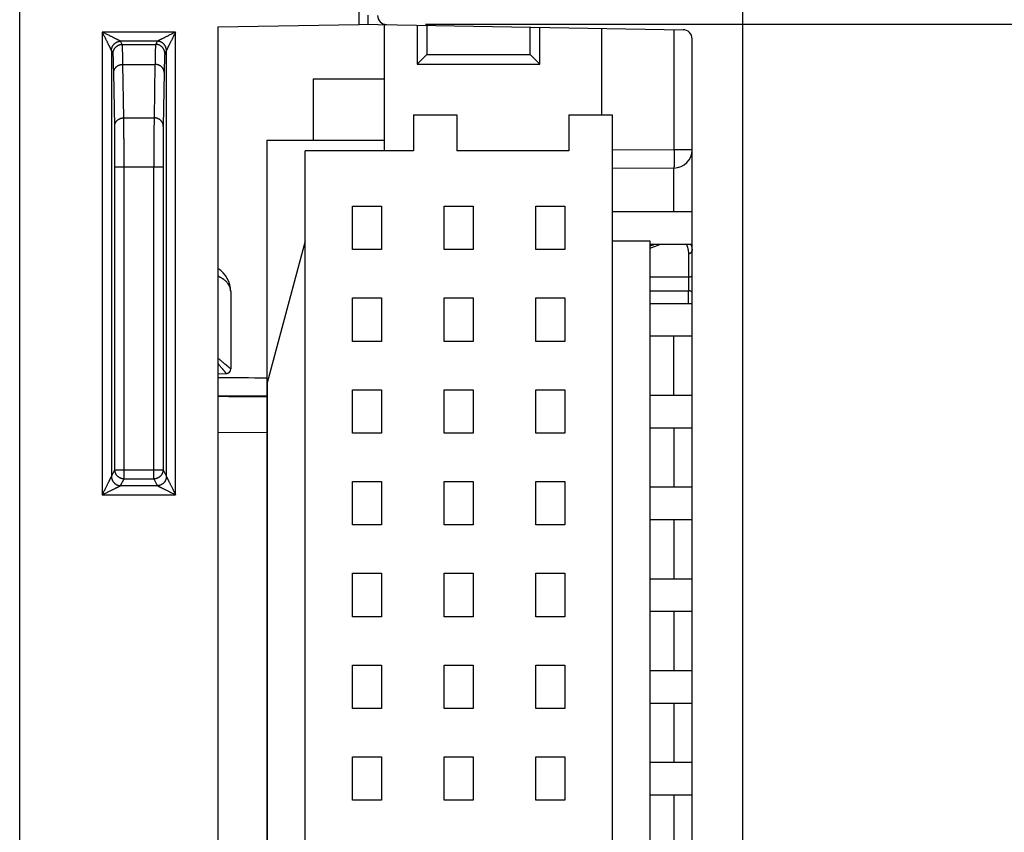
# Model space of a CAD drawing. Header units: inches. Extents: x 0 to 22, y 0 to 17.
# Tile 55 of 57: x 17.8 to 18.9, y 11.7 to 12.6. Entities that reach past the tile are written whole.
import ezdxf

# ---------------------------------------------------------------- set-up
doc = ezdxf.new("R2010")
doc.units = ezdxf.units.IN
doc.header["$LTSCALE"] = 1.21
doc.header["$MEASUREMENT"] = 0
doc.layers.get('0').update_dxf_attribs({"linetype": 'CONTINUOUS'})
doc.layers.add('DIMENSIONS', color=7, linetype='CONTINUOUS')
doc.styles.get("Standard").update_dxf_attribs({"font": 'txt', "width": 0.8})
doc.dimstyles.new('DIMSTYLE_1', dxfattribs={"dimtxt": 0.125, "dimasz": 0.18, "dimexe": 0.18, "dimexo": 0.0625, "dimgap": 0.09, "dimtad": 0, "dimtih": 1, "dimtoh": 1, "dimdec": 3, "dimzin": 4, "dimdsep": 46, "dimtxsty": 'STANDARD', "dimblk": '_FILLED', "dimblk1": '_FILLED', "dimblk2": '_FILLED', "dimcen": 0.09, "dimadec": 0, "dimazin": 0, "dimtp": 0.01, "dimtm": 0.01, "dimtfac": 1, "dimtdec": 3, "dimtofl": 0, "dimtmove": 0, "dimatfit": 3, "dimldrblk": '_FILLED', "dimfxl": 1, "dimtolj": 1, "dimtzin": 4, "dimarcsym": 0})

# ---------------------------------------------------------------- blocks, each defined once
blk = doc.blocks.new('_FILLED')
at = {"color": 0, "linetype": 'BYBLOCK'}
blk.add_solid([(0, 0), (-1, 0.1736), (-1, -0.1736)], dxfattribs=at)
blk = doc.blocks.new('*D8')
at = {"layer": 'DIMENSIONS', "color": 2, "linetype": 'CONTINUOUS'}
for p, q in [((18.2728, 12.6117), (19.4933, 12.6117)), ((19.3683, 12.6117), (19.3683, 10.9859)), ((19.3683, 9.0969), (19.3683, 10.7359)), ((18.2828, 9.0969), (19.4933, 9.0969))]:
    blk.add_line(p, q, dxfattribs=at)
at = {"layer": 'DIMENSIONS', "color": 2, "linetype": 'CONTINUOUS', "xscale": 0.18, "yscale": 0.18, "zscale": 0.18}
for p, rotation in [((19.3683, 12.6117), 90), ((19.3683, 9.0969), 270)]:
    blk.add_blockref('_FILLED', p, dxfattribs=dict(at, rotation=rotation))
at = {"layer": 'DIMENSIONS', "color": 2, "linetype": 'CONTINUOUS', "width": 0.8}
for s, p in [('[', (19.3308, 10.7984)), (']', (19.9308, 10.7984)), ('3.515', (18.7058, 10.7984)), ('89.28', (19.4308, 10.7984))]:
    blk.add_text(s, height=0.125, dxfattribs=at).set_placement(p)

msp = doc.modelspace()

# ---------------------------------------------------------------- linework, layer by layer
at = {"color": 7, "linetype": 'CONTINUOUS'}
for p, q in [((18.2003, 12.6116), (18.2003, 13.3646)), ((17.8303, 7.3839), (17.8303, 13.3286)), ((18.6183, 13.3281), (18.6183, 7.3844)), ((18.0463, 12.6089), (18.2003, 12.6116)), ((18.2003, 12.6119), (18.5534, 12.6058)), ((18.228, 12.4736), (18.228, 12.6114)), ((17.9203, 12.6032), (17.9203, 12.0989)), ((18.0002, 12.6032), (17.9203, 12.6032)), ((18.0002, 12.0989), (18.0002, 12.6032)), ((18.0463, 12.6089), (18.0463, 9.0996)), ((18.2635, 12.6108), (18.2635, 12.5681)), ((18.274, 12.6106), (18.274, 12.5786)), ((18.3868, 12.5786), (18.3868, 12.6087)), ((18.3973, 12.5681), (18.3973, 12.6085)), ((18.4643, 12.6073), (18.4643, 12.513)), ((18.5436, 12.475), (18.5436, 12.6059)), ((17.9421, 12.5897), (17.9403, 12.5932)), ((17.9802, 12.5932), (17.9403, 12.5932)), ((17.9802, 12.5932), (17.9785, 12.5897)), ((18.5633, 9.1127), (18.5633, 12.5958)), ((17.9303, 12.5832), (17.9303, 12.1189)), ((17.9321, 12.5798), (17.9303, 12.5832)), ((17.9421, 12.5897), (17.9785, 12.5897)), ((17.9902, 12.5832), (17.9885, 12.5798)), ((17.9902, 12.1189), (17.9902, 12.5832)), ((18.274, 12.5786), (18.2635, 12.5681)), ((18.274, 12.5786), (18.3868, 12.5786)), ((18.3973, 12.5681), (18.3868, 12.5786)), ((17.9338, 12.5008), (17.9328, 12.5591)), ((17.9438, 12.5097), (17.9428, 12.568)), ((17.9428, 12.568), (17.9777, 12.568)), ((17.9777, 12.568), (17.9767, 12.5097)), ((17.9877, 12.5591), (17.9867, 12.5008)), ((18.2635, 12.5681), (18.3973, 12.5681)), ((18.1503, 12.5523), (18.1503, 12.4854)), ((18.1503, 12.5523), (18.228, 12.5523)), ((18.2595, 12.513), (18.2595, 12.4736)), ((18.2595, 12.513), (18.3068, 12.513)), ((18.3068, 12.513), (18.3068, 12.4736)), ((18.4288, 12.513), (18.4288, 12.4736)), ((18.4288, 12.513), (18.4761, 12.513)), ((18.4761, 12.513), (18.4761, 9.1665)), ((18.0997, 12.4854), (18.0997, 9.1941)), ((18.0997, 12.4854), (18.228, 12.4854)), ((18.1414, 9.2059), (18.1414, 12.4736)), ((18.2595, 12.4736), (18.1414, 12.4736)), ((18.4288, 12.4736), (18.3068, 12.4736)), ((18.5436, 12.475), (18.4761, 12.4744)), ((18.5633, 12.475), (18.5436, 12.475)), ((17.934, 12.1263), (17.934, 12.4562)), ((17.934, 12.4562), (17.9865, 12.4562)), ((17.944, 12.1163), (17.944, 12.4562)), ((17.9765, 12.1163), (17.9765, 12.4562)), ((17.9865, 12.4562), (17.9865, 12.1263)), ((18.5434, 12.455), (18.4761, 12.4544)), ((18.193, 12.3661), (18.193, 12.4134)), ((18.193, 12.4134), (18.2245, 12.4134)), ((18.2245, 12.4134), (18.2245, 12.3661)), ((18.293, 12.3661), (18.293, 12.4134)), ((18.293, 12.4134), (18.3245, 12.4134)), ((18.3245, 12.4134), (18.3245, 12.3661)), ((18.393, 12.3661), (18.393, 12.4134)), ((18.393, 12.4134), (18.4245, 12.4134)), ((18.4245, 12.4134), (18.4245, 12.3661)), ((18.4761, 12.4075), (18.5633, 12.4075)), ((18.1414, 12.3752), (18.1001, 12.2209)), ((18.2245, 12.3661), (18.193, 12.3661)), ((18.3245, 12.3661), (18.293, 12.3661)), ((18.4245, 12.3661), (18.393, 12.3661)), ((18.5174, 12.3752), (18.4761, 12.3752)), ((18.5174, 9.3043), (18.5174, 12.3752)), ((18.5174, 12.372), (18.5633, 12.372)), ((18.5592, 12.3618), (18.5592, 12.3362)), ((18.5592, 12.3362), (18.5174, 12.3362)), ((18.5595, 12.3212), (18.5595, 12.3362)), ((18.0603, 12.3203), (18.0603, 12.2361)), ((18.193, 12.2661), (18.193, 12.3134)), ((18.193, 12.3134), (18.2245, 12.3134)), ((18.2245, 12.3134), (18.2245, 12.2661)), ((18.293, 12.2661), (18.293, 12.3134)), ((18.293, 12.3134), (18.3245, 12.3134)), ((18.3245, 12.3134), (18.3245, 12.2661)), ((18.393, 12.2661), (18.393, 12.3134)), ((18.393, 12.3134), (18.4245, 12.3134)), ((18.4245, 12.3134), (18.4245, 12.2661)), ((18.5174, 12.3212), (18.5592, 12.3212)), ((18.5592, 12.3075), (18.5592, 12.3212)), ((18.5174, 12.3075), (18.5633, 12.3075)), ((18.5174, 12.272), (18.5633, 12.272)), ((18.2245, 12.2661), (18.193, 12.2661)), ((18.3245, 12.2661), (18.293, 12.2661)), ((18.4245, 12.2661), (18.393, 12.2661)), ((18.0463, 12.2309), (18.0553, 12.2311)), ((18.1001, 12.2209), (18.1001, 9.4586)), ((18.0997, 12.2064), (18.0463, 12.2069)), ((18.193, 12.1661), (18.193, 12.2134)), ((18.193, 12.2134), (18.2245, 12.2134)), ((18.2245, 12.2134), (18.2245, 12.1661)), ((18.293, 12.1661), (18.293, 12.2134)), ((18.293, 12.2134), (18.3245, 12.2134)), ((18.3245, 12.2134), (18.3245, 12.1661)), ((18.393, 12.1661), (18.393, 12.2134)), ((18.393, 12.2134), (18.4245, 12.2134)), ((18.4245, 12.2134), (18.4245, 12.1661)), ((18.5174, 12.2075), (18.5633, 12.2075)), ((18.5174, 12.172), (18.5633, 12.172)), ((18.5436, 12.1075), (18.5436, 12.172)), ((18.0997, 12.1664), (18.0463, 12.1669)), ((18.2245, 12.1661), (18.193, 12.1661)), ((18.3245, 12.1661), (18.293, 12.1661)), ((18.4245, 12.1661), (18.393, 12.1661)), ((17.9303, 12.1189), (17.934, 12.1263)), ((17.934, 12.1263), (17.9865, 12.1263)), ((17.9865, 12.1263), (17.9902, 12.1189)), ((17.9403, 12.1089), (17.944, 12.1163)), ((17.9403, 12.1089), (17.9802, 12.1089)), ((17.944, 12.1163), (17.9765, 12.1163)), ((17.9765, 12.1163), (17.9802, 12.1089)), ((18.193, 12.0661), (18.193, 12.1134)), ((18.193, 12.1134), (18.2245, 12.1134)), ((18.2245, 12.1134), (18.2245, 12.0661)), ((18.293, 12.0661), (18.293, 12.1134)), ((18.293, 12.1134), (18.3245, 12.1134)), ((18.3245, 12.1134), (18.3245, 12.0661)), ((18.393, 12.0661), (18.393, 12.1134)), ((18.393, 12.1134), (18.4245, 12.1134)), ((18.4245, 12.1134), (18.4245, 12.0661)), ((18.5174, 12.1075), (18.5633, 12.1075)), ((17.9203, 12.0989), (18.0002, 12.0989)), ((18.2245, 12.0661), (18.193, 12.0661)), ((18.3245, 12.0661), (18.293, 12.0661)), ((18.4245, 12.0661), (18.393, 12.0661)), ((18.5174, 12.072), (18.5633, 12.072)), ((18.5436, 12.0075), (18.5436, 12.072)), ((18.193, 11.9661), (18.193, 12.0134)), ((18.193, 12.0134), (18.2245, 12.0134)), ((18.2245, 12.0134), (18.2245, 11.9661)), ((18.293, 11.9661), (18.293, 12.0134)), ((18.293, 12.0134), (18.3245, 12.0134)), ((18.3245, 12.0134), (18.3245, 11.9661)), ((18.393, 11.9661), (18.393, 12.0134)), ((18.393, 12.0134), (18.4245, 12.0134)), ((18.4245, 12.0134), (18.4245, 11.9661)), ((18.5174, 12.0075), (18.5633, 12.0075)), ((18.5174, 11.972), (18.5633, 11.972)), ((18.5436, 11.9075), (18.5436, 11.972)), ((18.2245, 11.9661), (18.193, 11.9661)), ((18.3245, 11.9661), (18.293, 11.9661)), ((18.4245, 11.9661), (18.393, 11.9661)), ((18.193, 11.8661), (18.193, 11.9134)), ((18.193, 11.9134), (18.2245, 11.9134)), ((18.2245, 11.9134), (18.2245, 11.8661)), ((18.293, 11.8661), (18.293, 11.9134)), ((18.293, 11.9134), (18.3245, 11.9134)), ((18.3245, 11.9134), (18.3245, 11.8661)), ((18.393, 11.8661), (18.393, 11.9134)), ((18.393, 11.9134), (18.4245, 11.9134)), ((18.4245, 11.9134), (18.4245, 11.8661)), ((18.5174, 11.9075), (18.5633, 11.9075)), ((18.5174, 11.872), (18.5633, 11.872)), ((18.5436, 11.8075), (18.5436, 11.872)), ((18.2245, 11.8661), (18.193, 11.8661)), ((18.3245, 11.8661), (18.293, 11.8661)), ((18.4245, 11.8661), (18.393, 11.8661)), ((18.193, 11.7661), (18.193, 11.8134)), ((18.193, 11.8134), (18.2245, 11.8134)), ((18.2245, 11.8134), (18.2245, 11.7661)), ((18.293, 11.7661), (18.293, 11.8134)), ((18.293, 11.8134), (18.3245, 11.8134)), ((18.3245, 11.8134), (18.3245, 11.7661)), ((18.393, 11.7661), (18.393, 11.8134)), ((18.393, 11.8134), (18.4245, 11.8134)), ((18.4245, 11.8134), (18.4245, 11.7661)), ((18.5174, 11.8075), (18.5633, 11.8075)), ((18.2245, 11.7661), (18.193, 11.7661)), ((18.3245, 11.7661), (18.293, 11.7661)), ((18.4245, 11.7661), (18.393, 11.7661)), ((18.5174, 11.772), (18.5633, 11.772)), ((18.5436, 11.7075), (18.5436, 11.772))]:
    msp.add_line(p, q, dxfattribs=at)
msp.add_lwpolyline([(18.0553, 12.2311), (18.0555, 12.2311), (18.0559, 12.2311), (18.0563, 12.2312), (18.0566, 12.2312), (18.057, 12.2314), (18.0573, 12.2315), (18.0576, 12.2317), (18.0579, 12.2318), (18.0582, 12.232), (18.0585, 12.2323), (18.0588, 12.2325)], dxfattribs=at)
for centre, radius, start, end in [((18.2303, 12.6214), 0.01, 180, 269), ((18.5533, 12.5958), 0.01, 0, 89), ((18.5433, 12.475), 0.02, 270.5, 360), ((18.0303, 12.3203), 0.03, 0, 57.7637), ((18.0553, 12.2361), 0.005, 271, 0.0421)]:
    msp.add_arc(centre, radius, start, end, dxfattribs=at)
for points, knots in [([(18.2103, 12.6117), (18.2103, 12.6117), (18.2103, 12.6118), (18.2102, 12.6118), (18.2102, 12.6119), (18.2102, 12.6121), (18.2102, 12.6122), (18.2102, 12.6124), (18.2102, 12.6126), (18.2102, 12.6129), (18.2102, 12.6132), (18.2102, 12.6135), (18.2102, 12.6139), (18.2102, 12.6143), (18.2102, 12.6147), (18.2103, 12.6151), (18.2103, 12.6156), (18.2103, 12.6161), (18.2103, 12.6166), (18.2103, 12.6171), (18.2103, 12.6177), (18.2103, 12.6182), (18.2103, 12.6188), (18.2103, 12.6194), (18.2103, 12.6199), (18.2103, 12.6205), (18.2103, 12.6211), (18.2103, 12.6215), (18.2103, 12.6217)], [0, 0, 0, 0, 0.001899, 0.007389, 0.016492, 0.029178, 0.045404, 0.065111, 0.088228, 0.114671, 0.144344, 0.177139, 0.212935, 0.251603, 0.293002, 0.336979, 0.383376, 0.432023, 0.482741, 0.535347, 0.589649, 0.645448, 0.70254, 0.760719, 0.81977, 0.87948, 0.93963, 1, 1, 1, 1]), ([(17.9303, 12.5832), (17.9303, 12.5832), (17.9303, 12.5832), (17.9303, 12.5832), (17.9303, 12.5833), (17.9302, 12.5834), (17.9302, 12.5835), (17.9301, 12.5836), (17.93, 12.5838), (17.9299, 12.584), (17.9298, 12.5842), (17.9297, 12.5845), (17.9295, 12.5848), (17.9293, 12.5852), (17.9291, 12.5856), (17.9289, 12.5861), (17.9286, 12.5867), (17.9282, 12.5874), (17.9279, 12.5881), (17.9274, 12.589), (17.927, 12.5899), (17.9264, 12.591), (17.9258, 12.5922), (17.9252, 12.5935), (17.9245, 12.5949), (17.9237, 12.5964), (17.9229, 12.598), (17.9221, 12.5997), (17.9212, 12.6014), (17.9206, 12.6026), (17.9203, 12.6032)], [0, 0, 0, 0, 0.000827, 0.002718, 0.005711, 0.009879, 0.015306, 0.02209, 0.030355, 0.040271, 0.052024, 0.065837, 0.081956, 0.100665, 0.122316, 0.147265, 0.175916, 0.208684, 0.245987, 0.288248, 0.33584, 0.389077, 0.448148, 0.513105, 0.583768, 0.659749, 0.740387, 0.824755, 0.911677, 1, 1, 1, 1]), ([(17.9403, 12.5932), (17.9403, 12.5932), (17.9403, 12.5932), (17.9403, 12.5932), (17.9402, 12.5932), (17.9401, 12.5933), (17.94, 12.5933), (17.9398, 12.5934), (17.9396, 12.5935), (17.9394, 12.5936), (17.9392, 12.5938), (17.9389, 12.5939), (17.9385, 12.5941), (17.9381, 12.5943), (17.9376, 12.5945), (17.937, 12.5948), (17.9364, 12.5952), (17.9356, 12.5955), (17.9348, 12.5959), (17.9338, 12.5964), (17.9328, 12.597), (17.9316, 12.5976), (17.9303, 12.5982), (17.9288, 12.5989), (17.9273, 12.5997), (17.9256, 12.6005), (17.9239, 12.6014), (17.9221, 12.6023), (17.9209, 12.6029), (17.9203, 12.6032)], [0, 0, 0, 0, 0.001076, 0.003232, 0.006642, 0.011347, 0.017399, 0.024939, 0.034161, 0.045187, 0.058194, 0.073492, 0.091469, 0.112453, 0.13678, 0.164859, 0.197116, 0.234066, 0.276122, 0.323698, 0.377127, 0.436658, 0.502358, 0.574087, 0.651466, 0.733827, 0.820211, 0.909356, 1, 1, 1, 1]), ([(18.0002, 12.6032), (17.9996, 12.6029), (17.9984, 12.6023), (17.9966, 12.6014), (17.9949, 12.6005), (17.9932, 12.5997), (17.9917, 12.5989), (17.9903, 12.5982), (17.9889, 12.5976), (17.9878, 12.597), (17.9867, 12.5964), (17.9857, 12.5959), (17.9849, 12.5955), (17.9841, 12.5952), (17.9835, 12.5948), (17.9829, 12.5945), (17.9824, 12.5943), (17.982, 12.5941), (17.9817, 12.5939), (17.9814, 12.5938), (17.9811, 12.5936), (17.9809, 12.5935), (17.9807, 12.5934), (17.9805, 12.5933), (17.9804, 12.5933), (17.9803, 12.5932), (17.9802, 12.5932), (17.9802, 12.5932), (17.9802, 12.5932), (17.9802, 12.5932)], [0, 0, 0, 0, 0.090616, 0.179745, 0.266104, 0.348434, 0.425791, 0.49751, 0.563203, 0.622734, 0.676168, 0.723735, 0.765784, 0.802727, 0.835016, 0.863107, 0.887427, 0.908396, 0.926402, 0.941792, 0.954856, 0.965835, 0.974986, 0.982531, 0.988588, 0.993283, 0.996692, 0.998897, 1, 1, 1, 1]), ([(18.0002, 12.6032), (17.9999, 12.6026), (17.9993, 12.6014), (17.9984, 12.5997), (17.9976, 12.598), (17.9968, 12.5964), (17.996, 12.5949), (17.9953, 12.5935), (17.9947, 12.5922), (17.9941, 12.591), (17.9935, 12.5899), (17.9931, 12.589), (17.9926, 12.5881), (17.9923, 12.5874), (17.9919, 12.5867), (17.9917, 12.5861), (17.9914, 12.5856), (17.9912, 12.5852), (17.991, 12.5848), (17.9908, 12.5845), (17.9907, 12.5842), (17.9906, 12.584), (17.9905, 12.5838), (17.9904, 12.5836), (17.9903, 12.5835), (17.9903, 12.5834), (17.9902, 12.5833), (17.9902, 12.5832), (17.9902, 12.5832), (17.9902, 12.5832), (17.9902, 12.5832)], [0, 0, 0, 0, 0.088424, 0.175469, 0.259927, 0.340608, 0.416597, 0.487245, 0.552159, 0.611193, 0.664397, 0.711965, 0.754211, 0.791516, 0.824289, 0.852961, 0.877939, 0.899619, 0.918359, 0.934489, 0.948307, 0.960048, 0.969934, 0.978159, 0.984904, 0.990303, 0.99443, 0.997377, 0.999215, 1, 1, 1, 1]), ([(17.9303, 12.5832), (17.9303, 12.5834), (17.9304, 12.5838), (17.9304, 12.5844), (17.9305, 12.585), (17.9306, 12.5856), (17.9308, 12.5861), (17.931, 12.5867), (17.9312, 12.5873), (17.9315, 12.5878), (17.9318, 12.5883), (17.9321, 12.5888), (17.9325, 12.5893), (17.9329, 12.5898), (17.9333, 12.5902), (17.9337, 12.5907), (17.9342, 12.591), (17.9347, 12.5914), (17.9352, 12.5917), (17.9357, 12.592), (17.9362, 12.5923), (17.9368, 12.5925), (17.9374, 12.5927), (17.9379, 12.5929), (17.9385, 12.593), (17.9391, 12.5931), (17.9397, 12.5932), (17.9401, 12.5932), (17.9403, 12.5932)], [0, 0, 0, 0, 0.038462, 0.076909, 0.115365, 0.153825, 0.192288, 0.230751, 0.269212, 0.307674, 0.346138, 0.384607, 0.423078, 0.461549, 0.50002, 0.53849, 0.576961, 0.615433, 0.653903, 0.692369, 0.730832, 0.769296, 0.807761, 0.846225, 0.884686, 0.923138, 0.961578, 1, 1, 1, 1]), ([(17.9902, 12.5832), (17.9902, 12.5834), (17.9902, 12.5838), (17.9901, 12.5844), (17.99, 12.585), (17.9899, 12.5856), (17.9897, 12.5861), (17.9895, 12.5867), (17.9893, 12.5873), (17.989, 12.5878), (17.9887, 12.5883), (17.9884, 12.5888), (17.988, 12.5893), (17.9877, 12.5898), (17.9872, 12.5902), (17.9868, 12.5907), (17.9863, 12.591), (17.9859, 12.5914), (17.9853, 12.5917), (17.9848, 12.592), (17.9843, 12.5923), (17.9837, 12.5925), (17.9831, 12.5927), (17.9826, 12.5929), (17.982, 12.593), (17.9814, 12.5931), (17.9808, 12.5932), (17.9804, 12.5932), (17.9802, 12.5932)], [0, 0, 0, 0, 0.038475, 0.076932, 0.115392, 0.153854, 0.192318, 0.230781, 0.269243, 0.307705, 0.346167, 0.384631, 0.423094, 0.461557, 0.50002, 0.538483, 0.576945, 0.615407, 0.653869, 0.692329, 0.730789, 0.769248, 0.807707, 0.846167, 0.884624, 0.923079, 0.96153, 1, 1, 1, 1]), ([(17.9321, 12.5798), (17.9321, 12.58), (17.9321, 12.5804), (17.9321, 12.581), (17.9322, 12.5816), (17.9323, 12.5821), (17.9325, 12.5827), (17.9327, 12.5833), (17.9329, 12.5839), (17.9332, 12.5844), (17.9335, 12.5849), (17.9338, 12.5854), (17.9342, 12.5859), (17.9346, 12.5864), (17.935, 12.5868), (17.9354, 12.5872), (17.9359, 12.5876), (17.9364, 12.588), (17.9369, 12.5883), (17.9374, 12.5886), (17.9379, 12.5889), (17.9385, 12.5891), (17.9391, 12.5893), (17.9397, 12.5895), (17.9402, 12.5896), (17.9408, 12.5897), (17.9414, 12.5897), (17.9418, 12.5897), (17.9421, 12.5897)], [0, 0, 0, 0, 0.038457, 0.076915, 0.115374, 0.153832, 0.192292, 0.230752, 0.269212, 0.307672, 0.346134, 0.384595, 0.423057, 0.461519, 0.499982, 0.538444, 0.576907, 0.61537, 0.653834, 0.692297, 0.73076, 0.769224, 0.807687, 0.84615, 0.884613, 0.923076, 0.961538, 1, 1, 1, 1]), ([(17.9328, 12.5591), (17.9328, 12.5599), (17.9327, 12.5614), (17.9327, 12.5637), (17.9326, 12.5658), (17.9326, 12.5677), (17.9326, 12.5695), (17.9325, 12.5712), (17.9325, 12.5727), (17.9324, 12.5741), (17.9324, 12.5753), (17.9323, 12.5764), (17.9323, 12.5773), (17.9322, 12.5781), (17.9322, 12.5787), (17.9322, 12.5792), (17.9321, 12.5795), (17.9321, 12.5797), (17.9321, 12.5798)], [0, 0, 0, 0, 0.115213, 0.223627, 0.325157, 0.419761, 0.507388, 0.587986, 0.661526, 0.727976, 0.7873, 0.839451, 0.884384, 0.922057, 0.952442, 0.975535, 0.991342, 1, 1, 1, 1]), ([(17.9428, 12.568), (17.9428, 12.5688), (17.9427, 12.5704), (17.9427, 12.5728), (17.9426, 12.575), (17.9426, 12.5771), (17.9426, 12.579), (17.9425, 12.5807), (17.9425, 12.5823), (17.9424, 12.5838), (17.9424, 12.5851), (17.9423, 12.5862), (17.9423, 12.5872), (17.9422, 12.588), (17.9422, 12.5887), (17.9422, 12.5892), (17.9421, 12.5895), (17.9421, 12.5897), (17.9421, 12.5897)], [0, 0, 0, 0, 0.114999, 0.223256, 0.324709, 0.419297, 0.506962, 0.587649, 0.661305, 0.727874, 0.787305, 0.839537, 0.884522, 0.922225, 0.952626, 0.97571, 0.99148, 1, 1, 1, 1]), ([(17.9785, 12.5897), (17.9784, 12.5897), (17.9784, 12.5895), (17.9784, 12.5892), (17.9783, 12.5887), (17.9783, 12.588), (17.9782, 12.5872), (17.9782, 12.5862), (17.9781, 12.5851), (17.9781, 12.5838), (17.978, 12.5823), (17.978, 12.5807), (17.978, 12.579), (17.9779, 12.5771), (17.9779, 12.575), (17.9778, 12.5728), (17.9778, 12.5704), (17.9778, 12.5688), (17.9777, 12.568)], [0, 0, 0, 0, 0.00852, 0.02429, 0.047374, 0.077775, 0.115478, 0.160463, 0.212695, 0.272126, 0.338695, 0.412351, 0.493038, 0.580703, 0.675291, 0.776744, 0.885001, 1, 1, 1, 1]), ([(17.9885, 12.5798), (17.9885, 12.58), (17.9885, 12.5804), (17.9884, 12.581), (17.9883, 12.5816), (17.9882, 12.5821), (17.988, 12.5827), (17.9878, 12.5833), (17.9876, 12.5839), (17.9873, 12.5844), (17.987, 12.5849), (17.9867, 12.5854), (17.9863, 12.5859), (17.986, 12.5864), (17.9855, 12.5868), (17.9851, 12.5872), (17.9846, 12.5876), (17.9841, 12.588), (17.9836, 12.5883), (17.9831, 12.5886), (17.9826, 12.5889), (17.982, 12.5891), (17.9814, 12.5893), (17.9809, 12.5895), (17.9803, 12.5896), (17.9797, 12.5897), (17.9791, 12.5897), (17.9787, 12.5897), (17.9785, 12.5897)], [0, 0, 0, 0, 0.038457, 0.076915, 0.115374, 0.153832, 0.192292, 0.230752, 0.269212, 0.307672, 0.346134, 0.384595, 0.423057, 0.461519, 0.499982, 0.538444, 0.576907, 0.61537, 0.653834, 0.692297, 0.73076, 0.769224, 0.807687, 0.84615, 0.884613, 0.923076, 0.961538, 1, 1, 1, 1]), ([(17.9885, 12.5798), (17.9884, 12.5797), (17.9884, 12.5795), (17.9884, 12.5792), (17.9883, 12.5787), (17.9883, 12.5781), (17.9882, 12.5773), (17.9882, 12.5764), (17.9881, 12.5753), (17.9881, 12.5741), (17.988, 12.5727), (17.988, 12.5712), (17.988, 12.5695), (17.9879, 12.5677), (17.9879, 12.5658), (17.9878, 12.5637), (17.9878, 12.5614), (17.9878, 12.5599), (17.9877, 12.5591)], [0, 0, 0, 0, 0.008658, 0.024465, 0.047558, 0.077943, 0.115616, 0.160549, 0.2127, 0.272024, 0.338474, 0.412014, 0.492612, 0.580239, 0.674843, 0.776373, 0.884787, 1, 1, 1, 1]), ([(17.9328, 12.5591), (17.9328, 12.5593), (17.9328, 12.5596), (17.9328, 12.5601), (17.9329, 12.5607), (17.9331, 12.5612), (17.9332, 12.5617), (17.9334, 12.5622), (17.9337, 12.5627), (17.9339, 12.5632), (17.9342, 12.5637), (17.9346, 12.5641), (17.9349, 12.5646), (17.9353, 12.565), (17.9357, 12.5654), (17.9362, 12.5657), (17.9366, 12.5661), (17.9371, 12.5664), (17.9376, 12.5667), (17.9381, 12.567), (17.9387, 12.5672), (17.9392, 12.5674), (17.9398, 12.5676), (17.9404, 12.5677), (17.941, 12.5678), (17.9416, 12.5679), (17.9422, 12.568), (17.9426, 12.568), (17.9428, 12.568)], [0, 0, 0, 0, 0.036179, 0.072403, 0.108705, 0.145117, 0.181668, 0.218386, 0.255296, 0.292419, 0.329774, 0.367375, 0.405233, 0.443354, 0.481741, 0.520395, 0.559308, 0.598474, 0.63788, 0.677511, 0.717349, 0.757373, 0.79756, 0.837885, 0.87832, 0.918837, 0.959407, 1, 1, 1, 1]), ([(17.9877, 12.5591), (17.9877, 12.5593), (17.9877, 12.5596), (17.9877, 12.5601), (17.9876, 12.5607), (17.9874, 12.5612), (17.9873, 12.5617), (17.9871, 12.5622), (17.9869, 12.5627), (17.9866, 12.5632), (17.9863, 12.5637), (17.986, 12.5641), (17.9856, 12.5646), (17.9852, 12.565), (17.9848, 12.5654), (17.9844, 12.5657), (17.9839, 12.5661), (17.9834, 12.5664), (17.9829, 12.5667), (17.9824, 12.567), (17.9818, 12.5672), (17.9813, 12.5674), (17.9807, 12.5676), (17.9801, 12.5677), (17.9795, 12.5678), (17.9789, 12.5679), (17.9783, 12.568), (17.9779, 12.568), (17.9777, 12.568)], [0, 0, 0, 0, 0.036179, 0.072403, 0.108705, 0.145117, 0.181668, 0.218386, 0.255296, 0.292419, 0.329774, 0.367375, 0.405233, 0.443354, 0.481741, 0.520395, 0.559308, 0.598474, 0.63788, 0.677511, 0.717349, 0.757373, 0.79756, 0.837885, 0.87832, 0.918837, 0.959407, 1, 1, 1, 1]), ([(17.9338, 12.5008), (17.9338, 12.5009), (17.9338, 12.5013), (17.9338, 12.5018), (17.9339, 12.5024), (17.9341, 12.5029), (17.9342, 12.5034), (17.9344, 12.5039), (17.9347, 12.5044), (17.9349, 12.5049), (17.9352, 12.5054), (17.9356, 12.5058), (17.9359, 12.5062), (17.9363, 12.5067), (17.9367, 12.5071), (17.9372, 12.5074), (17.9376, 12.5078), (17.9381, 12.5081), (17.9386, 12.5084), (17.9391, 12.5086), (17.9397, 12.5089), (17.9402, 12.5091), (17.9408, 12.5093), (17.9414, 12.5094), (17.942, 12.5095), (17.9426, 12.5096), (17.9432, 12.5097), (17.9436, 12.5097), (17.9438, 12.5097)], [0, 0, 0, 0, 0.036179, 0.072403, 0.108705, 0.145116, 0.181667, 0.218385, 0.255295, 0.292419, 0.329773, 0.367374, 0.405232, 0.443353, 0.481741, 0.520394, 0.559308, 0.598473, 0.637879, 0.677511, 0.717349, 0.757373, 0.79756, 0.837885, 0.87832, 0.918837, 0.959407, 1, 1, 1, 1]), ([(17.9438, 12.5097), (17.9474, 12.5097), (17.9548, 12.5097), (17.9658, 12.5097), (17.9731, 12.5097), (17.9767, 12.5097)], [0, 0, 0, 0, 0.333333, 0.666667, 1, 1, 1, 1]), ([(17.944, 12.4562), (17.944, 12.457), (17.944, 12.4585), (17.944, 12.4607), (17.944, 12.463), (17.944, 12.4653), (17.944, 12.4675), (17.944, 12.4697), (17.944, 12.4719), (17.944, 12.4741), (17.944, 12.4763), (17.944, 12.4784), (17.944, 12.4805), (17.944, 12.4825), (17.944, 12.4846), (17.944, 12.4865), (17.9439, 12.4885), (17.9439, 12.4904), (17.9439, 12.4922), (17.9439, 12.494), (17.9439, 12.4958), (17.9439, 12.4974), (17.9439, 12.4991), (17.9439, 12.5006), (17.9439, 12.5021), (17.9438, 12.5036), (17.9438, 12.5049), (17.9438, 12.5062), (17.9438, 12.5074), (17.9438, 12.5086), (17.9438, 12.5093), (17.9438, 12.5097)], [0, 0, 0, 0, 0.042493, 0.084917, 0.127212, 0.16932, 0.211186, 0.252756, 0.293978, 0.334795, 0.375145, 0.414959, 0.454171, 0.492722, 0.530568, 0.567667, 0.603977, 0.639445, 0.674007, 0.7076, 0.740169, 0.771665, 0.802046, 0.831273, 0.859302, 0.886091, 0.911598, 0.935784, 0.958612, 0.980049, 1, 1, 1, 1]), ([(17.9767, 12.5097), (17.9767, 12.5093), (17.9767, 12.5086), (17.9767, 12.5074), (17.9767, 12.5062), (17.9767, 12.5049), (17.9767, 12.5036), (17.9767, 12.5021), (17.9766, 12.5006), (17.9766, 12.4991), (17.9766, 12.4974), (17.9766, 12.4958), (17.9766, 12.494), (17.9766, 12.4922), (17.9766, 12.4904), (17.9766, 12.4885), (17.9766, 12.4865), (17.9766, 12.4846), (17.9765, 12.4825), (17.9765, 12.4805), (17.9765, 12.4784), (17.9765, 12.4763), (17.9765, 12.4741), (17.9765, 12.4719), (17.9765, 12.4697), (17.9765, 12.4675), (17.9765, 12.4653), (17.9765, 12.463), (17.9765, 12.4607), (17.9765, 12.4585), (17.9765, 12.457), (17.9765, 12.4562)], [0, 0, 0, 0, 0.019951, 0.041388, 0.064216, 0.088402, 0.113909, 0.140698, 0.168727, 0.197954, 0.228335, 0.259831, 0.2924, 0.325993, 0.360555, 0.396023, 0.432333, 0.469432, 0.507278, 0.545828, 0.58504, 0.624855, 0.665204, 0.706022, 0.747243, 0.788814, 0.83068, 0.872788, 0.915083, 0.957507, 1, 1, 1, 1]), ([(17.9867, 12.5008), (17.9867, 12.5009), (17.9867, 12.5013), (17.9867, 12.5018), (17.9866, 12.5024), (17.9865, 12.5029), (17.9863, 12.5034), (17.9861, 12.5039), (17.9859, 12.5044), (17.9856, 12.5049), (17.9853, 12.5054), (17.985, 12.5058), (17.9846, 12.5062), (17.9842, 12.5067), (17.9838, 12.5071), (17.9834, 12.5074), (17.9829, 12.5078), (17.9824, 12.5081), (17.9819, 12.5084), (17.9814, 12.5086), (17.9808, 12.5089), (17.9803, 12.5091), (17.9797, 12.5093), (17.9791, 12.5094), (17.9785, 12.5095), (17.9779, 12.5096), (17.9773, 12.5097), (17.9769, 12.5097), (17.9767, 12.5097)], [0, 0, 0, 0, 0.036179, 0.072403, 0.108705, 0.145116, 0.181667, 0.218385, 0.255295, 0.292419, 0.329773, 0.367374, 0.405232, 0.443353, 0.481741, 0.520394, 0.559308, 0.598473, 0.637879, 0.677511, 0.717349, 0.757373, 0.79756, 0.837885, 0.87832, 0.918837, 0.959407, 1, 1, 1, 1]), ([(17.934, 12.4562), (17.934, 12.4569), (17.934, 12.4582), (17.934, 12.4602), (17.934, 12.4623), (17.934, 12.4643), (17.934, 12.4663), (17.934, 12.4683), (17.934, 12.4702), (17.934, 12.4722), (17.934, 12.4741), (17.934, 12.476), (17.934, 12.4778), (17.934, 12.4796), (17.934, 12.4814), (17.9339, 12.4832), (17.9339, 12.4849), (17.9339, 12.4865), (17.9339, 12.4881), (17.9339, 12.4896), (17.9339, 12.4911), (17.9339, 12.4926), (17.9339, 12.4939), (17.9338, 12.4952), (17.9338, 12.4965), (17.9338, 12.4976), (17.9338, 12.4987), (17.9338, 12.4998), (17.9338, 12.5004), (17.9338, 12.5008)], [0, 0, 0, 0, 0.045247, 0.090603, 0.135949, 0.181166, 0.22614, 0.270759, 0.314913, 0.358511, 0.401499, 0.443826, 0.485439, 0.526276, 0.566274, 0.605371, 0.643484, 0.680518, 0.716379, 0.750993, 0.784327, 0.816358, 0.847063, 0.876386, 0.904257, 0.93061, 0.955385, 0.978525, 1, 1, 1, 1]), ([(17.9867, 12.5008), (17.9867, 12.5004), (17.9867, 12.4998), (17.9867, 12.4987), (17.9867, 12.4976), (17.9867, 12.4965), (17.9867, 12.4952), (17.9867, 12.4939), (17.9866, 12.4926), (17.9866, 12.4911), (17.9866, 12.4896), (17.9866, 12.4881), (17.9866, 12.4865), (17.9866, 12.4849), (17.9866, 12.4832), (17.9866, 12.4814), (17.9866, 12.4796), (17.9865, 12.4778), (17.9865, 12.476), (17.9865, 12.4741), (17.9865, 12.4722), (17.9865, 12.4702), (17.9865, 12.4683), (17.9865, 12.4663), (17.9865, 12.4643), (17.9865, 12.4623), (17.9865, 12.4602), (17.9865, 12.4582), (17.9865, 12.4569), (17.9865, 12.4562)], [0, 0, 0, 0, 0.021475, 0.044615, 0.06939, 0.095743, 0.123614, 0.152937, 0.183642, 0.215673, 0.249007, 0.28362, 0.319482, 0.356516, 0.394629, 0.433726, 0.473724, 0.514561, 0.556174, 0.598501, 0.641489, 0.685087, 0.729241, 0.77386, 0.818834, 0.864051, 0.909397, 0.954753, 1, 1, 1, 1]), ([(18.5436, 12.475), (18.5436, 12.4746), (18.5436, 12.474), (18.5436, 12.473), (18.5436, 12.472), (18.5436, 12.471), (18.5436, 12.47), (18.5436, 12.469), (18.5436, 12.468), (18.5436, 12.4671), (18.5436, 12.4662), (18.5436, 12.4653), (18.5436, 12.4644), (18.5436, 12.4636), (18.5436, 12.4627), (18.5436, 12.462), (18.5436, 12.4612), (18.5436, 12.4605), (18.5436, 12.4598), (18.5436, 12.4592), (18.5436, 12.4586), (18.5436, 12.458), (18.5436, 12.4575), (18.5436, 12.457), (18.5436, 12.4566), (18.5435, 12.4562), (18.5435, 12.4559), (18.5435, 12.4556), (18.5435, 12.4554), (18.5435, 12.4552), (18.5435, 12.4551), (18.5435, 12.455), (18.5434, 12.455), (18.5434, 12.455)], [0, 0, 0, 0, 0.05044, 0.100752, 0.150839, 0.200594, 0.249894, 0.298602, 0.346567, 0.393632, 0.439664, 0.484563, 0.528222, 0.570526, 0.611367, 0.650644, 0.688252, 0.72409, 0.758066, 0.790097, 0.820099, 0.847995, 0.873714, 0.89719, 0.918364, 0.937181, 0.953593, 0.967561, 0.979049, 0.988031, 0.994494, 0.998441, 1, 1, 1, 1]), ([(18.5434, 12.4075), (18.5434, 12.4079), (18.5434, 12.4092), (18.5434, 12.4115), (18.5434, 12.4144), (18.5434, 12.4171), (18.5434, 12.4198), (18.5434, 12.4224), (18.5434, 12.4249), (18.5434, 12.4274), (18.5434, 12.4297), (18.5434, 12.432), (18.5434, 12.4341), (18.5434, 12.4362), (18.5434, 12.4382), (18.5434, 12.44), (18.5434, 12.4418), (18.5434, 12.4435), (18.5434, 12.445), (18.5434, 12.4465), (18.5434, 12.4478), (18.5434, 12.449), (18.5434, 12.4501), (18.5434, 12.4511), (18.5434, 12.452), (18.5434, 12.4528), (18.5434, 12.4534), (18.5434, 12.454), (18.5434, 12.4544), (18.5434, 12.4547), (18.5434, 12.4549), (18.5434, 12.455), (18.5434, 12.455)], [0, 0, 0, 0, 0.024717, 0.08588, 0.145559, 0.203686, 0.260197, 0.315029, 0.368118, 0.419407, 0.468837, 0.516353, 0.561901, 0.60543, 0.646892, 0.68624, 0.72343, 0.758419, 0.79117, 0.821644, 0.849807, 0.875629, 0.89908, 0.920134, 0.938766, 0.954957, 0.968688, 0.979943, 0.988711, 0.99498, 0.998745, 1, 1, 1, 1]), ([(18.5174, 12.3677), (18.5187, 12.3682), (18.5226, 12.3696), (18.5265, 12.371), (18.5292, 12.372), (18.5292, 12.372)], [0, 0, 0, 0, 0.324412, 0.983094, 1, 1, 1, 1]), ([(18.5174, 12.3703), (18.519, 12.3708), (18.5206, 12.3714), (18.5222, 12.372), (18.5224, 12.372)], [0, 0, 0, 0, 0.931841, 1, 1, 1, 1]), ([(18.5569, 12.372), (18.5569, 12.372), (18.5571, 12.3715), (18.5575, 12.3707), (18.5579, 12.3696), (18.5583, 12.3684), (18.5586, 12.3671), (18.5589, 12.3658), (18.5591, 12.3645), (18.5592, 12.3631), (18.5592, 12.3622), (18.5592, 12.3618)], [0, 0, 0, 0, 0.025767, 0.135173, 0.250172, 0.369645, 0.492531, 0.61792, 0.744907, 0.872579, 1, 1, 1, 1]), ([(18.5592, 12.3618), (18.5593, 12.3618), (18.5596, 12.3618), (18.5599, 12.3619), (18.5602, 12.362), (18.5606, 12.3621), (18.5609, 12.3622), (18.5612, 12.3623), (18.5615, 12.3625), (18.5617, 12.3627), (18.562, 12.3628), (18.5622, 12.363), (18.5624, 12.3632), (18.5626, 12.3634), (18.5628, 12.3636), (18.5629, 12.3639), (18.5631, 12.3641), (18.5631, 12.3643), (18.5632, 12.3646), (18.5632, 12.3648), (18.5633, 12.365), (18.5633, 12.3651)], [0, 0, 0, 0, 0.062922, 0.125198, 0.186666, 0.247174, 0.306582, 0.364769, 0.42163, 0.477084, 0.531072, 0.583563, 0.634558, 0.684088, 0.732221, 0.779061, 0.82475, 0.869465, 0.913417, 0.956843, 1, 1, 1, 1]), ([(18.5617, 12.372), (18.5618, 12.3719), (18.5621, 12.3713), (18.5624, 12.3705), (18.5627, 12.3694), (18.5629, 12.3684), (18.5631, 12.3673), (18.5632, 12.3662), (18.5633, 12.3655), (18.5633, 12.3651)], [0, 0, 0, 0, 0.086043, 0.234692, 0.385181, 0.537254, 0.690602, 0.844942, 1, 1, 1, 1]), ([(18.0603, 12.3203), (18.0603, 12.3206), (18.0602, 12.3212), (18.0601, 12.3222), (18.0599, 12.3232), (18.0597, 12.3242), (18.0594, 12.3252), (18.059, 12.3261), (18.0585, 12.327), (18.058, 12.3279), (18.0574, 12.3288), (18.0568, 12.3297), (18.0561, 12.3305), (18.0553, 12.3313), (18.0545, 12.332), (18.0537, 12.3328), (18.0528, 12.3335), (18.0519, 12.3341), (18.0509, 12.3348), (18.05, 12.3354), (18.0489, 12.3359), (18.0479, 12.3364), (18.047, 12.3369), (18.0465, 12.3371), (18.0463, 12.3372)], [0, 0, 0, 0, 0.042663, 0.08539, 0.128289, 0.171462, 0.214975, 0.25888, 0.303223, 0.348041, 0.393362, 0.439198, 0.485547, 0.532401, 0.579745, 0.627554, 0.675801, 0.724451, 0.773466, 0.822811, 0.872445, 0.92233, 0.972432, 1, 1, 1, 1]), ([(18.5592, 12.3362), (18.5593, 12.3362), (18.5595, 12.3363), (18.5598, 12.3363), (18.5601, 12.3363), (18.5604, 12.3364), (18.5606, 12.3364), (18.5609, 12.3365), (18.5612, 12.3366), (18.5614, 12.3366), (18.5616, 12.3367), (18.5618, 12.3368), (18.5621, 12.3369), (18.5623, 12.337), (18.5625, 12.3371), (18.5626, 12.3372), (18.5628, 12.3373), (18.5629, 12.3375), (18.5631, 12.3376), (18.5631, 12.3377), (18.5632, 12.3379), (18.5632, 12.338), (18.5633, 12.3381), (18.5633, 12.3381)], [0, 0, 0, 0, 0.080589, 0.132543, 0.18807, 0.245992, 0.304389, 0.361216, 0.416182, 0.468829, 0.518977, 0.567501, 0.615234, 0.662791, 0.710136, 0.755908, 0.79884, 0.838377, 0.874803, 0.908513, 0.940112, 0.970344, 1, 1, 1, 1]), ([(18.5633, 12.3194), (18.5633, 12.3194), (18.5632, 12.3195), (18.5632, 12.3196), (18.5631, 12.3198), (18.563, 12.3199), (18.5629, 12.3201), (18.5628, 12.3202), (18.5626, 12.3203), (18.5624, 12.3204), (18.5622, 12.3205), (18.562, 12.3206), (18.5618, 12.3207), (18.5616, 12.3208), (18.5614, 12.3209), (18.5612, 12.3209), (18.561, 12.321), (18.5609, 12.321), (18.5607, 12.321), (18.5606, 12.3211), (18.5605, 12.3211), (18.5603, 12.3211), (18.5602, 12.3211), (18.5601, 12.3212), (18.5599, 12.3212), (18.5597, 12.3212), (18.5597, 12.3212), (18.5595, 12.3212), (18.5595, 12.3212)], [0, 0, 0, 0, 0.032327, 0.065341, 0.09991, 0.136835, 0.176767, 0.220095, 0.267096, 0.317228, 0.369181, 0.42155, 0.473315, 0.523368, 0.570629, 0.61436, 0.654159, 0.689844, 0.722243, 0.752759, 0.782929, 0.813843, 0.845369, 0.877188, 0.909449, 0.946159, 0.988259, 1, 1, 1, 1]), ([(18.5434, 12.2075), (18.5434, 12.2077), (18.5434, 12.2083), (18.5434, 12.2094), (18.5434, 12.2107), (18.5434, 12.2121), (18.5434, 12.2137), (18.5434, 12.2153), (18.5434, 12.2171), (18.5434, 12.2189), (18.5434, 12.2209), (18.5434, 12.223), (18.5434, 12.2251), (18.5434, 12.2274), (18.5434, 12.2298), (18.5434, 12.2322), (18.5434, 12.2347), (18.5434, 12.2374), (18.5434, 12.2401), (18.5434, 12.2428), (18.5434, 12.2457), (18.5434, 12.2486), (18.5434, 12.2516), (18.5434, 12.2547), (18.5434, 12.2578), (18.5434, 12.261), (18.5434, 12.2642), (18.5434, 12.2675), (18.5434, 12.2701), (18.5434, 12.2716), (18.5434, 12.272)], [0, 0, 0, 0, 0.009923, 0.028626, 0.049094, 0.071303, 0.095227, 0.120839, 0.148111, 0.17701, 0.207503, 0.239556, 0.273132, 0.308192, 0.344697, 0.382603, 0.421869, 0.462448, 0.504295, 0.547361, 0.591598, 0.636954, 0.683378, 0.730815, 0.779213, 0.828515, 0.878664, 0.929602, 0.98127, 1, 1, 1, 1]), ([(18.0603, 12.2361), (18.0603, 12.2361), (18.0602, 12.2361), (18.0602, 12.2362), (18.0601, 12.2363), (18.0599, 12.2364), (18.0597, 12.2366), (18.0595, 12.2368), (18.0592, 12.2371), (18.0589, 12.2373), (18.0585, 12.2377), (18.0581, 12.238), (18.0576, 12.2384), (18.0571, 12.2389), (18.0565, 12.2394), (18.0558, 12.2399), (18.0552, 12.2405), (18.0544, 12.2411), (18.0536, 12.2418), (18.0528, 12.2425), (18.0519, 12.2432), (18.0509, 12.244), (18.0499, 12.2449), (18.0488, 12.2458), (18.0477, 12.2467), (18.0468, 12.2474), (18.0463, 12.2478), (18.0463, 12.2479)], [0, 0, 0, 0, 0.002149, 0.007228, 0.015321, 0.026474, 0.040729, 0.058131, 0.07872, 0.102555, 0.129707, 0.160259, 0.194292, 0.231877, 0.273083, 0.317984, 0.366654, 0.419159, 0.475567, 0.535931, 0.600283, 0.668643, 0.741006, 0.81733, 0.897554, 0.981579, 1, 1, 1, 1]), ([(18.0553, 12.2311), (18.0553, 12.2311), (18.0553, 12.2311), (18.0553, 12.2312), (18.0552, 12.2313), (18.0551, 12.2314), (18.055, 12.2316), (18.0548, 12.2319), (18.0546, 12.2321), (18.0543, 12.2325), (18.054, 12.2329), (18.0537, 12.2333), (18.0533, 12.2338), (18.0528, 12.2343), (18.0524, 12.2349), (18.0518, 12.2355), (18.0513, 12.2362), (18.0507, 12.2369), (18.05, 12.2377), (18.0493, 12.2386), (18.0486, 12.2395), (18.0478, 12.2405), (18.047, 12.2414), (18.0465, 12.242), (18.0463, 12.2423)], [0, 0, 0, 0, 0.001501, 0.006575, 0.015539, 0.028464, 0.045405, 0.06642, 0.09156, 0.120901, 0.154536, 0.192574, 0.235119, 0.282268, 0.334116, 0.390765, 0.452312, 0.518848, 0.590458, 0.667215, 0.749162, 0.836328, 0.92871, 1, 1, 1, 1]), ([(18.0997, 12.2055), (18.0839, 12.2056), (18.066, 12.2058), (18.0482, 12.2059), (18.0463, 12.206)], [0, 0, 0, 0, 0.889045, 1, 1, 1, 1]), ([(17.9203, 12.0989), (17.9206, 12.0995), (17.9212, 12.1007), (17.9221, 12.1024), (17.9229, 12.1041), (17.9237, 12.1057), (17.9245, 12.1072), (17.9252, 12.1086), (17.9258, 12.1099), (17.9264, 12.1111), (17.927, 12.1122), (17.9274, 12.1131), (17.9279, 12.114), (17.9282, 12.1147), (17.9286, 12.1154), (17.9289, 12.116), (17.9291, 12.1165), (17.9293, 12.1169), (17.9295, 12.1173), (17.9297, 12.1176), (17.9298, 12.1179), (17.9299, 12.1181), (17.93, 12.1183), (17.9301, 12.1185), (17.9302, 12.1186), (17.9302, 12.1187), (17.9303, 12.1188), (17.9303, 12.1189), (17.9303, 12.1189), (17.9303, 12.1189), (17.9303, 12.1189)], [0, 0, 0, 0, 0.088424, 0.175469, 0.259927, 0.340608, 0.416597, 0.487245, 0.552159, 0.611193, 0.664397, 0.711965, 0.754211, 0.791516, 0.824289, 0.852961, 0.877939, 0.899619, 0.918359, 0.934489, 0.948307, 0.960048, 0.969934, 0.978159, 0.984904, 0.990303, 0.99443, 0.997377, 0.999215, 1, 1, 1, 1]), ([(17.9303, 12.1189), (17.9303, 12.1187), (17.9304, 12.1183), (17.9304, 12.1177), (17.9305, 12.1171), (17.9306, 12.1165), (17.9308, 12.1159), (17.931, 12.1154), (17.9312, 12.1148), (17.9315, 12.1143), (17.9318, 12.1137), (17.9321, 12.1132), (17.9325, 12.1128), (17.9329, 12.1123), (17.9333, 12.1118), (17.9337, 12.1114), (17.9342, 12.111), (17.9347, 12.1107), (17.9352, 12.1104), (17.9357, 12.1101), (17.9362, 12.1098), (17.9368, 12.1096), (17.9374, 12.1094), (17.9379, 12.1092), (17.9385, 12.1091), (17.9391, 12.109), (17.9397, 12.1089), (17.9401, 12.1089), (17.9403, 12.1089)], [0, 0, 0, 0, 0.038475, 0.076932, 0.115392, 0.153854, 0.192318, 0.230781, 0.269243, 0.307705, 0.346167, 0.384631, 0.423094, 0.461557, 0.50002, 0.538483, 0.576945, 0.615407, 0.653869, 0.692329, 0.730789, 0.769248, 0.807707, 0.846167, 0.884624, 0.923079, 0.96153, 1, 1, 1, 1]), ([(17.944, 12.1163), (17.9438, 12.1163), (17.9434, 12.1163), (17.9428, 12.1163), (17.9422, 12.1164), (17.9416, 12.1165), (17.941, 12.1167), (17.9405, 12.1169), (17.9399, 12.1171), (17.9394, 12.1174), (17.9388, 12.1177), (17.9383, 12.118), (17.9378, 12.1184), (17.9374, 12.1188), (17.9369, 12.1192), (17.9365, 12.1196), (17.9361, 12.1201), (17.9358, 12.1206), (17.9354, 12.1211), (17.9352, 12.1216), (17.9349, 12.1222), (17.9347, 12.1227), (17.9345, 12.1233), (17.9343, 12.1239), (17.9342, 12.1245), (17.9341, 12.1251), (17.934, 12.1257), (17.934, 12.1261), (17.934, 12.1263)], [0, 0, 0, 0, 0.038362, 0.076735, 0.115144, 0.153595, 0.192076, 0.230559, 0.269027, 0.307495, 0.345965, 0.384438, 0.422916, 0.461392, 0.499864, 0.538337, 0.57681, 0.615283, 0.653757, 0.69223, 0.730703, 0.769175, 0.807647, 0.846119, 0.88459, 0.92306, 0.961531, 1, 1, 1, 1]), ([(17.9865, 12.1263), (17.9865, 12.1261), (17.9865, 12.1257), (17.9864, 12.1251), (17.9863, 12.1245), (17.9862, 12.1239), (17.9861, 12.1233), (17.9859, 12.1227), (17.9856, 12.1222), (17.9854, 12.1216), (17.9851, 12.1211), (17.9847, 12.1206), (17.9844, 12.1201), (17.984, 12.1196), (17.9836, 12.1192), (17.9831, 12.1188), (17.9827, 12.1184), (17.9822, 12.118), (17.9817, 12.1177), (17.9812, 12.1174), (17.9806, 12.1171), (17.9801, 12.1169), (17.9795, 12.1167), (17.9789, 12.1165), (17.9783, 12.1164), (17.9777, 12.1163), (17.9771, 12.1163), (17.9767, 12.1163), (17.9765, 12.1163)], [0, 0, 0, 0, 0.038458, 0.076916, 0.115374, 0.153833, 0.192292, 0.230752, 0.269212, 0.307673, 0.346134, 0.384595, 0.423057, 0.461519, 0.499982, 0.538445, 0.576907, 0.615371, 0.653834, 0.692297, 0.730761, 0.769224, 0.807687, 0.84615, 0.884613, 0.923076, 0.961538, 1, 1, 1, 1]), ([(17.9902, 12.1189), (17.9902, 12.1187), (17.9902, 12.1183), (17.9901, 12.1177), (17.99, 12.1171), (17.9899, 12.1165), (17.9897, 12.1159), (17.9895, 12.1154), (17.9893, 12.1148), (17.989, 12.1143), (17.9887, 12.1137), (17.9884, 12.1132), (17.988, 12.1128), (17.9877, 12.1123), (17.9872, 12.1118), (17.9868, 12.1114), (17.9863, 12.111), (17.9859, 12.1107), (17.9853, 12.1104), (17.9848, 12.1101), (17.9843, 12.1098), (17.9837, 12.1096), (17.9831, 12.1094), (17.9826, 12.1092), (17.982, 12.1091), (17.9814, 12.109), (17.9808, 12.1089), (17.9804, 12.1089), (17.9802, 12.1089)], [0, 0, 0, 0, 0.038462, 0.076909, 0.115365, 0.153825, 0.192288, 0.230751, 0.269212, 0.307674, 0.346138, 0.384607, 0.423078, 0.461549, 0.50002, 0.53849, 0.576961, 0.615433, 0.653903, 0.692369, 0.730832, 0.769296, 0.807761, 0.846225, 0.884686, 0.923138, 0.961578, 1, 1, 1, 1]), ([(17.9902, 12.1189), (17.9902, 12.1189), (17.9902, 12.1189), (17.9902, 12.1189), (17.9902, 12.1188), (17.9903, 12.1187), (17.9903, 12.1186), (17.9904, 12.1185), (17.9905, 12.1183), (17.9906, 12.1181), (17.9907, 12.1179), (17.9908, 12.1176), (17.991, 12.1173), (17.9912, 12.1169), (17.9914, 12.1165), (17.9917, 12.116), (17.9919, 12.1154), (17.9923, 12.1147), (17.9926, 12.114), (17.9931, 12.1131), (17.9935, 12.1122), (17.9941, 12.1111), (17.9947, 12.1099), (17.9953, 12.1086), (17.996, 12.1072), (17.9968, 12.1057), (17.9976, 12.1041), (17.9984, 12.1024), (17.9993, 12.1007), (17.9999, 12.0995), (18.0002, 12.0989)], [0, 0, 0, 0, 0.000827, 0.002718, 0.005711, 0.009879, 0.015306, 0.02209, 0.030355, 0.040271, 0.052024, 0.065837, 0.081956, 0.100665, 0.122316, 0.147265, 0.175916, 0.208684, 0.245987, 0.288248, 0.33584, 0.389077, 0.448148, 0.513105, 0.583768, 0.659749, 0.740387, 0.824755, 0.911677, 1, 1, 1, 1]), ([(17.9203, 12.0989), (17.9209, 12.0992), (17.9221, 12.0998), (17.9239, 12.1007), (17.9256, 12.1016), (17.9273, 12.1024), (17.9288, 12.1032), (17.9303, 12.1039), (17.9316, 12.1045), (17.9328, 12.1051), (17.9338, 12.1057), (17.9348, 12.1061), (17.9356, 12.1066), (17.9364, 12.1069), (17.937, 12.1073), (17.9376, 12.1075), (17.9381, 12.1078), (17.9385, 12.108), (17.9389, 12.1082), (17.9392, 12.1083), (17.9394, 12.1085), (17.9396, 12.1086), (17.9398, 12.1087), (17.94, 12.1087), (17.9401, 12.1088), (17.9402, 12.1089), (17.9403, 12.1089), (17.9403, 12.1089), (17.9403, 12.1089), (17.9403, 12.1089)], [0, 0, 0, 0, 0.090616, 0.179745, 0.266104, 0.348434, 0.425791, 0.49751, 0.563203, 0.622734, 0.676168, 0.723735, 0.765784, 0.802727, 0.835016, 0.863107, 0.887427, 0.908396, 0.926402, 0.941792, 0.954856, 0.965835, 0.974986, 0.982531, 0.988588, 0.993283, 0.996692, 0.998897, 1, 1, 1, 1]), ([(17.9802, 12.1089), (17.9802, 12.1089), (17.9802, 12.1089), (17.9802, 12.1089), (17.9803, 12.1089), (17.9804, 12.1088), (17.9805, 12.1087), (17.9807, 12.1087), (17.9809, 12.1086), (17.9811, 12.1085), (17.9814, 12.1083), (17.9817, 12.1082), (17.982, 12.108), (17.9824, 12.1078), (17.9829, 12.1075), (17.9835, 12.1073), (17.9841, 12.1069), (17.9849, 12.1066), (17.9857, 12.1061), (17.9867, 12.1057), (17.9878, 12.1051), (17.9889, 12.1045), (17.9903, 12.1039), (17.9917, 12.1032), (17.9932, 12.1024), (17.9949, 12.1016), (17.9966, 12.1007), (17.9984, 12.0998), (17.9996, 12.0992), (18.0002, 12.0989)], [0, 0, 0, 0, 0.001076, 0.003232, 0.006642, 0.011347, 0.017399, 0.024939, 0.034161, 0.045187, 0.058194, 0.073492, 0.091469, 0.112453, 0.13678, 0.164859, 0.197116, 0.234066, 0.276122, 0.323698, 0.377127, 0.436658, 0.502358, 0.574087, 0.651466, 0.733827, 0.820211, 0.909356, 1, 1, 1, 1])]:
    msp.add_open_spline(points, degree=3, knots=knots, dxfattribs=at)
msp.add_open_spline([(18.0463, 12.2269), (18.0641, 12.2267), (18.0819, 12.2266), (18.0997, 12.2264)], degree=3, dxfattribs=at)

# ---------------------------------------------------------------- dimensions: what is measured, and where the dimension line sits
at = {"layer": 'DIMENSIONS', "color": 2, "linetype": 'CONTINUOUS'}
dim = msp.add_linear_dim(base=(19.3683, 9.0969), p1=(18.2728, 12.6117), p2=(18.2828, 9.0969), angle=270, dimstyle='DIMSTYLE_1', dxfattribs=at)
dim.commit()
dim.dimension.update_dxf_attribs({"geometry": '*D8', "text_midpoint": (19.3683, 10.8609), "dimtype": 160})

doc.saveas('drawing.dxf')
